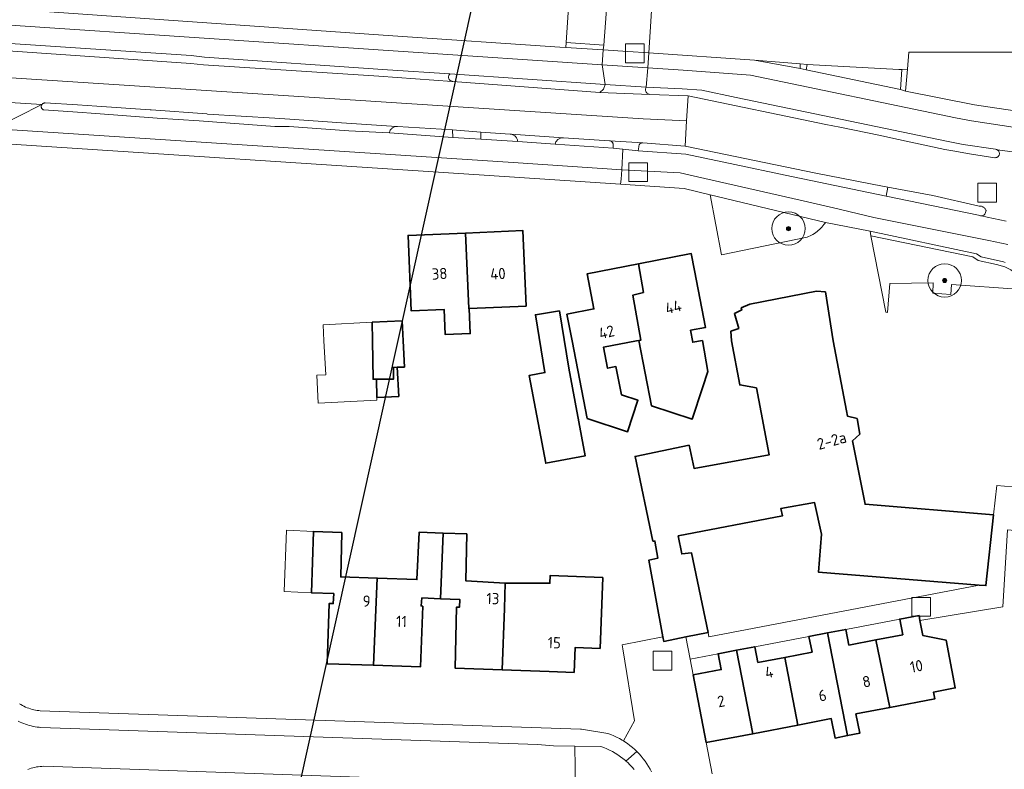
# Model space of a CAD drawing. Extents: x 154222 to 160093, y 456746 to 462495.
# Tile 109 of 254: x 157562 to 157680, y 460949 to 461038. Entities that reach past the tile are written whole.
import ezdxf
from ezdxf.enums import TextEntityAlignment as Align

# ---------------------------------------------------------------- set-up
doc = ezdxf.new("R2010")
doc.units = 0
doc.header["$LTSCALE"] = 0.75
doc.layers.get('0').update_dxf_attribs({"linetype": 'CONTINUOUS'})
doc.layers.get('DEFPOINTS').update_dxf_attribs({"linetype": 'CONTINUOUS'})
for name, color, linetype, lineweight in [('B-XX-GR-BEPLANTING_CULTUUR_BODEMBEDEKKER-GV', 252, 'CONTINUOUS', 18), ('B-XX-GR-BEPLANTING_CULTUUR_HEESTERS-GV', 252, 'CONTINUOUS', 18), ('B-XX-GR-BEPLANTING_CULTUUR_ROOS-GV', 252, 'CONTINUOUS', 18), ('B-XX-GR-BOOM-S', 252, 'CONTINUOUS', 25), ('B-XX-GR-HAAG-GV', 252, 'CONTINUOUS', 13), ('B-XX-OG-BEBOUWING-GV', 6, 'CONTINUOUS', 35), ('B-XX-OG-BEBOUWING-T18', 1, 'CONTINUOUS', 18), ('B-XX-OG-TERREIN_ERF-GV', 252, 'CONTINUOUS', 18), ('B-XX-RI-GWA_RIOOLPUT-S', 252, 'CONTINUOUS', 25), ('B-XX-VH-VERHARDING_ASFALT-GV', 252, 'CONTINUOUS', 18), ('B-XX-VH-VERHARDING_BETONSTRAATSTEEN-GV', 252, 'CONTINUOUS', 18), ('B-XX-VH-VERHARDING_STRAATBAKSTEEN-GV', 252, 'CONTINUOUS', 18), ('B-XX-VH-VERHARDING_TEGEL-GV', 252, 'CONTINUOUS', 18)]:
    doc.layers.add(name, color=color, linetype=linetype, lineweight=lineweight)
doc.styles.add('NLCS-ISO-M-T18', font='NLCS-ISO.ttf', dxfattribs={"height": 1.8})

# ---------------------------------------------------------------- blocks, each defined once
blk = doc.blocks.new('SRI-PUT_INSPECTIEPUT_RIOOLPUT-SO')
at = {"color": 0, "linetype": 'ByBlock', "lineweight": 18}
blk.add_lwpolyline([(-1.125, -1.125), (1.125, -1.125), (1.125, 1.125), (-1.125, 1.125)], close=True, dxfattribs=at)
blk = doc.blocks.new('SGR-BOOM_01-SO')
at = {"linetype": 'ByBlock', "lineweight": 18}
h = blk.add_hatch(color=0, dxfattribs=at)
h.dxf.hatch_style = 1
edge = h.paths.add_edge_path()
edge.add_arc((0, 0), 0.25, 0, 360)
at = {"color": 0, "linetype": 'ByBlock', "lineweight": 18}
for radius in [2, 0.25]:
    blk.add_circle((0, 0), radius, dxfattribs=at)

msp = doc.modelspace()

# ---------------------------------------------------------------- linework, layer by layer
at = {"layer": 'B-XX-GR-BEPLANTING_CULTUUR_BODEMBEDEKKER-GV'}
msp.add_lwpolyline([(157679.67, 461009.397), (157679.468, 461009.464), (157679.45, 461009.47), (157676.763, 461010.053), (157676.225, 461010.438), (157663.479, 461013.129), (157663.584, 461012.589), (157675.762, 461010.077), (157676.437, 461009.616), (157678.594, 461009.172), (157679.631, 461008.859)], dxfattribs=at)
at = {"layer": 'B-XX-GR-BEPLANTING_CULTUUR_HEESTERS-GV'}
for points in [[(157631.58, 461035.45), (157627.1, 461035.76), (157627.057, 461035.158), (157631.53, 461034.86)], [(157655.092, 461033.203), (157649.645, 461033.63), (157655.12, 461032.622)], [(157666.919, 461032.514), (157655.933, 461033.099), (157655.843, 461032.477), (157667.107, 461030.127), (157667.272, 461032.495)], [(157658.148, 461014.184), (157644.35, 461017.508), (157645.684, 461010.294), (157655.939, 461012.42), (157656.12, 461012.496), (157656.298, 461012.579), (157656.472, 461012.669), (157656.642, 461012.766), (157656.808, 461012.87), (157656.97, 461012.981), (157657.128, 461013.098), (157657.28, 461013.222), (157657.427, 461013.351), (157657.569, 461013.487), (157657.705, 461013.628), (157657.835, 461013.775), (157657.959, 461013.926), (157658.077, 461014.083)], [(157675.762, 461010.077), (157663.584, 461012.589), (157665.362, 461003.426), (157665.569, 461003.416), (157665.84, 461006.877), (157671.048, 461006.967), (157670.997, 461005.734), (157673.163, 461005.576), (157673.243, 461006.766), (157681.096, 461006.198), (157680.853, 461002.292), (157683.467, 461002.12), (157683.666, 461005.032), (157683.154, 461004.729), (157682.117, 461006.769), (157681.64, 461007.494), (157680.915, 461008.086), (157680.339, 461008.514), (157679.631, 461008.859), (157678.594, 461009.172), (157676.437, 461009.616)]]:
    msp.add_lwpolyline(points, close=True, dxfattribs=at)
msp.add_lwpolyline([(157692.275, 461034.596), (157668.135, 461034.596), (157667.964, 461032.546), (157667.705, 461029.936), (157675.989, 461028.293), (157682.671, 461027.281)], dxfattribs=at)
at = {"layer": 'B-XX-GR-BEPLANTING_CULTUUR_ROOS-GV'}
msp.add_lwpolyline([(157616.855, 461025.01), (157613.473, 461025.282), (157613.527, 461024.364), (157616.88, 461024.163)], close=True, dxfattribs=at)
at = {"layer": 'B-XX-GR-HAAG-GV'}
msp.add_lwpolyline([(157679.67, 461009.397), (157679.468, 461009.464), (157679.45, 461009.47), (157676.763, 461010.053), (157676.225, 461010.438), (157663.479, 461013.129), (157663.584, 461012.589), (157675.762, 461010.077), (157676.437, 461009.616), (157678.594, 461009.172), (157679.631, 461008.859)], dxfattribs=at)
at = {"layer": 'B-XX-OG-BEBOUWING-GV'}
for points in [[(157622.299, 461004.159), (157621.919, 461013.211), (157615.045, 461012.923), (157615.424, 461003.87), (157615.484, 461003.873)], [(157615.424, 461003.87), (157615.045, 461012.923), (157608.17, 461012.634), (157608.55, 461003.582), (157612.484, 461003.747), (157612.61, 461000.75), (157615.609, 461000.876), (157615.484, 461003.873)], [(157642.459, 461008.423), (157642.06, 461010.46), (157635.744, 461009.224), (157636.345, 461005.801), (157635.053, 461005.466), (157636.045, 461000.107), (157635.8, 461000.059), (157637.32, 460992.22), (157642.18, 460990.64), (157643.41, 460994.38), (157644.058, 460996.351), (157643.397, 461000.046), (157642.249, 460999.839), (157641.986, 461001.27), (157643.79, 461001.62)], [(157636.345, 461005.801), (157635.744, 461009.224), (157629.59, 461008.02), (157630.41, 461003.83), (157627.17, 461003.2), (157627.794, 461000), (157629.61, 460990.72), (157634.44, 460989.12), (157635.68, 460992.88), (157633.73, 460993.53), (157633.05, 460996.92), (157632.05, 460996.72), (157631.55, 460999.24), (157635.491, 461000), (157635.8, 461000.059), (157636.045, 461000.107), (157635.053, 461005.466)], [(157658.144, 461005.885), (157657.053, 461005.951), (157649.07, 461004.414), (157648.059, 461003.957), (157648.104, 461003.708), (157647.242, 461003.268), (157647.748, 461001.495), (157646.82, 461001.154), (157646.894, 460999.999), (157647.881, 460994.723), (157649.875, 460994.376), (157651.383, 460986.35), (157642.397, 460984.725), (157641.801, 460987.503), (157635.337, 460986.168), (157637.467, 460976.025), (157637.717, 460976.026), (157638.072, 460973.975), (157636.972, 460973.723), (157638.68, 460964.546), (157638.781, 460964.005), (157641.407, 460964.526), (157644.075, 460965.055), (157642.103, 460974.604), (157640.923, 460974.47), (157640.513, 460976.643), (157652.984, 460979.035), (157652.805, 460979.927), (157656.826, 460980.62), (157657.661, 460976.849), (157657.313, 460972.281), (157676.549, 460970.745), (157677.346, 460970.681), (157678.251, 460979.149), (157662.878, 460980.439), (157661.359, 460988.027), (157662.243, 460988.844), (157661.924, 460990.689), (157660.78, 460990.967), (157660.655, 460991.626), (157659.071, 460999.999)], [(157626.275, 461003.614), (157623.399, 461003.14), (157624.54, 460996.211), (157622.678, 460995.862), (157624.648, 460985.351), (157629.375, 460986.237), (157627.405, 460996.748)], [(157607.572, 461000), (157607.449, 461002.422), (157603.867, 461002.24), (157603.903, 461000), (157603.977, 460995.406), (157604.373, 460995.407), (157606.402, 460995.412), (157606.399, 460996.813), (157606.862, 460996.834), (157607.731, 460996.872)], [(157607.039, 460993.338), (157606.862, 460996.834), (157606.399, 460996.813), (157606.402, 460995.412), (157604.373, 460995.407), (157604.408, 460993.222)], [(157600.243, 460977.036), (157596.839, 460977.182), (157596.597, 460969.836), (157599.26, 460969.73), (157599.212, 460968.529), (157598.712, 460968.528), (157598.479, 460961.323), (157604.01, 460961.138), (157604.462, 460971.576), (157600.105, 460971.733)], [(157612.353, 460976.979), (157609.474, 460977.07), (157609.211, 460971.405), (157604.462, 460971.576), (157604.01, 460961.138), (157609.637, 460960.95), (157609.919, 460968.204), (157609.719, 460968.254), (157609.817, 460969.205), (157612.052, 460969.112)], [(157615.192, 460976.889), (157612.353, 460976.979), (157612.052, 460969.112), (157614.37, 460969.016), (157614.322, 460968.115), (157613.972, 460968.114), (157613.789, 460960.809), (157619.439, 460960.597), (157619.726, 460967.928), (157619.769, 460970.98), (157615.065, 460971.269)], [(157631.465, 460971.653), (157625.17, 460971.89), (157625.135, 460970.97), (157619.769, 460970.98), (157619.726, 460967.928), (157619.439, 460960.597), (157625.047, 460960.386), (157628.045, 460960.273), (157628.157, 460963.261), (157631.145, 460963.149)], [(157669.34, 460967.11), (157667.03, 460966.67), (157667.39, 460964.79), (157664.18, 460964.175), (157665.835, 460956.084), (157671.24, 460957.12), (157671.085, 460957.933), (157673.668, 460958.424), (157672.577, 460964.162), (157669.797, 460964.704), (157669.453, 460966.515)], [(157660.791, 460952.709), (157658.36, 460965.015), (157656.16, 460964.59), (157656.53, 460962.71), (157653.276, 460962.089), (157654.832, 460953.974), (157658.838, 460954.742), (157659.283, 460952.42)], [(157660.92, 460963.55), (157660.56, 460965.44), (157658.36, 460965.015), (157660.791, 460952.709), (157662.232, 460952.985), (157661.786, 460955.308), (157665.835, 460956.084), (157664.18, 460964.175)], [(157649.42, 460952.936), (157647.475, 460962.94), (157645.28, 460962.52), (157645.65, 460960.63), (157642.3, 460959.99), (157643.86, 460951.87)], [(157650.03, 460961.47), (157649.67, 460963.36), (157647.475, 460962.94), (157649.42, 460952.936), (157654.832, 460953.974), (157653.276, 460962.089)]]:
    msp.add_lwpolyline(points, close=True, dxfattribs=at)
at = {"layer": 'B-XX-OG-TERREIN_ERF-GV'}
for points in [[(157560.099, 461039.788), (157606.327, 461036.537), (157626.335, 461035.206), (157627.057, 461035.158), (157627.1, 461035.76), (157627.78, 461045.99)], [(157637.668, 461045.266), (157637, 461034.5), (157649.645, 461033.63), (157655.092, 461033.203), (157655.933, 461033.099), (157666.919, 461032.514), (157667.272, 461032.495), (157667.964, 461032.546), (157668.135, 461034.596), (157692.275, 461034.596)], [(157681.096, 461006.198), (157673.243, 461006.766), (157673.163, 461005.576), (157670.997, 461005.734), (157671.048, 461006.967), (157665.84, 461006.877), (157665.569, 461003.416), (157665.362, 461003.426), (157663.584, 461012.589), (157663.479, 461013.129), (157658.148, 461014.184), (157658.077, 461014.083), (157657.959, 461013.926), (157657.835, 461013.775), (157657.705, 461013.628), (157657.569, 461013.487), (157657.427, 461013.351), (157657.28, 461013.222), (157657.128, 461013.098), (157656.97, 461012.981), (157656.808, 461012.87), (157656.642, 461012.766), (157656.472, 461012.669), (157656.298, 461012.579), (157656.12, 461012.496), (157655.939, 461012.42), (157645.684, 461010.294), (157644.35, 461017.508), (157641.219, 461018.262), (157633.613, 461018.762), (157617.265, 461019.836), (157558.751, 461023.682)], [(157561.629, 460956.529), (157561.806, 460956.42), (157561.986, 460956.318), (157562.171, 460956.223), (157562.359, 460956.135), (157562.551, 460956.054), (157562.745, 460955.981), (157562.942, 460955.915), (157563.141, 460955.857), (157563.343, 460955.807), (157563.546, 460955.764), (157563.751, 460955.729), (157563.957, 460955.703), (157564.123, 460955.687), (157628.82, 460953.498), (157628.915, 460953.477), (157632.086, 460952.962), (157632.44, 460952.83), (157632.789, 460952.684), (157633.131, 460952.524), (157633.467, 460952.351), (157633.795, 460952.164), (157633.949, 460952.068), (157635.29, 460954.5), (157633.865, 460963.09), (157633.776, 460963.573), (157638.68, 460964.546), (157636.972, 460973.723), (157638.072, 460973.975), (157637.717, 460976.026), (157637.467, 460976.025), (157635.337, 460986.168), (157641.801, 460987.503), (157642.397, 460984.725), (157651.383, 460986.35), (157649.875, 460994.376), (157647.881, 460994.723), (157646.894, 460999.999), (157646.82, 461001.154), (157647.748, 461001.495), (157647.242, 461003.268), (157648.104, 461003.708), (157648.059, 461003.957), (157649.07, 461004.414), (157657.053, 461005.951), (157658.144, 461005.885), (157659.071, 460999.999), (157660.655, 460991.626), (157660.78, 460990.967), (157661.924, 460990.689), (157662.243, 460988.844), (157661.359, 460988.027), (157662.878, 460980.439), (157678.251, 460979.149), (157678.635, 460982.664), (157681.393, 460982.451)], [(157713.536, 460914.925), (157702.111, 460975.476), (157701.078, 460980.952), (157700.884, 460980.967), (157685.385, 460982.148), (157684.968, 460976.924), (157679.937, 460977.363), (157679.386, 460968.147), (157669.453, 460966.515), (157669.797, 460964.704), (157672.577, 460964.162), (157673.668, 460958.424), (157671.085, 460957.933), (157671.24, 460957.12), (157665.835, 460956.084), (157661.786, 460955.308), (157662.232, 460952.985), (157660.791, 460952.709), (157659.283, 460952.42), (157658.838, 460954.742), (157654.832, 460953.974), (157649.42, 460952.936), (157643.86, 460951.87), (157644.577, 460948.138)]]:
    msp.add_lwpolyline(points, dxfattribs=at)
for points in [[(157622.299, 461004.159), (157615.484, 461003.873), (157615.609, 461000.876), (157612.61, 461000.75), (157612.484, 461003.747), (157608.55, 461003.582), (157608.17, 461012.634), (157615.045, 461012.923), (157621.919, 461013.211)], [(157635.8, 461000.059), (157635.491, 461000), (157631.55, 460999.24), (157632.05, 460996.72), (157633.05, 460996.92), (157633.73, 460993.53), (157635.68, 460992.88), (157634.44, 460989.12), (157629.61, 460990.72), (157627.794, 461000), (157627.17, 461003.2), (157630.41, 461003.83), (157629.59, 461008.02), (157635.744, 461009.224), (157642.06, 461010.46), (157642.459, 461008.423), (157643.79, 461001.62), (157641.986, 461001.27), (157642.249, 460999.839), (157643.397, 461000.046), (157644.058, 460996.351), (157643.41, 460994.38), (157642.18, 460990.64), (157637.32, 460992.22)], [(157626.275, 461003.614), (157627.405, 460996.748), (157629.375, 460986.237), (157624.648, 460985.351), (157622.678, 460995.862), (157624.54, 460996.211), (157623.399, 461003.14)], [(157606.862, 460996.834), (157607.039, 460993.338), (157604.408, 460993.222), (157604.413, 460992.9), (157597.387, 460992.55), (157597.22, 460995.896), (157598.298, 460995.95), (157598.093, 461000), (157597.994, 461001.942), (157603.867, 461002.24), (157607.449, 461002.422), (157607.572, 461000), (157607.731, 460996.872)], [(157657.661, 460976.849), (157656.826, 460980.62), (157652.805, 460979.927), (157652.984, 460979.035), (157640.513, 460976.643), (157640.923, 460974.47), (157642.103, 460974.604), (157644.075, 460965.055), (157644.176, 460964.565), (157676.549, 460970.745), (157657.313, 460972.281)], [(157631.465, 460971.653), (157631.145, 460963.149), (157628.157, 460963.261), (157628.045, 460960.273), (157625.047, 460960.386), (157619.439, 460960.597), (157613.789, 460960.809), (157613.972, 460968.114), (157614.322, 460968.115), (157614.37, 460969.016), (157612.052, 460969.112), (157609.817, 460969.205), (157609.719, 460968.254), (157609.919, 460968.204), (157609.637, 460960.95), (157604.01, 460961.138), (157598.479, 460961.323), (157598.712, 460968.528), (157599.212, 460968.529), (157599.26, 460969.73), (157596.597, 460969.836), (157593.306, 460969.966), (157593.588, 460977.321), (157596.839, 460977.182), (157600.243, 460977.036), (157600.105, 460971.733), (157604.462, 460971.576), (157609.211, 460971.405), (157609.474, 460977.07), (157612.353, 460976.979), (157615.192, 460976.889), (157615.065, 460971.269), (157619.769, 460970.98), (157625.135, 460970.97), (157625.17, 460971.89)], [(157667.39, 460964.79), (157667.03, 460966.67), (157660.56, 460965.44), (157660.92, 460963.55), (157664.18, 460964.175)], [(157656.53, 460962.71), (157656.16, 460964.59), (157649.67, 460963.36), (157650.03, 460961.47), (157653.276, 460962.089)], [(157645.65, 460960.63), (157645.28, 460962.52), (157641.937, 460961.88), (157642.3, 460959.99)]]:
    msp.add_lwpolyline(points, close=True, dxfattribs=at)
at = {"layer": 'B-XX-VH-VERHARDING_ASFALT-GV'}
for points in [[(157631.41, 461033.085), (157559.938, 461037.867), (157559.892, 461037.319), (157558.68, 461035.763), (157582.205, 461034.179), (157583.803, 461034.002), (157605.715, 461032.483), (157613.167, 461031.98), (157631.74, 461030.712)], [(157582.16, 461033.218), (157559.69, 461034.801), (157559.567, 461033.437), (157559.414, 461031.606), (157636.318, 461026.624), (157641.501, 461026.346), (157641.685, 461029.349), (157637.112, 461029.538), (157631.128, 461029.767), (157613.517, 461031.081), (157613.455, 461031.085), (157604.663, 461031.702), (157583.683, 461033.081)]]:
    msp.add_lwpolyline(points, close=True, dxfattribs=at)
for points in [[(157559.166, 461028.638), (157564.325, 461028.33), (157564.333, 461028.341), (157564.372, 461028.385), (157564.416, 461028.424), (157564.466, 461028.456), (157564.519, 461028.481), (157564.576, 461028.498), (157564.634, 461028.508), (157564.693, 461028.51), (157564.7, 461028.51), (157568.576, 461028.288), (157570.878, 461028.128), (157577.264, 461027.675), (157577.413, 461027.664), (157584.085, 461027.186), (157584.155, 461027.181), (157592.206, 461026.685), (157593.998, 461026.545), (157600.183, 461026.131), (157606.795, 461025.685), (157606.907, 461025.677), (157613.473, 461025.282), (157616.855, 461025.01), (157620.373, 461024.775), (157620.455, 461024.769), (157626.76, 461024.346), (157626.766, 461024.346), (157632.29, 461023.971), (157636.256, 461023.736), (157636.281, 461023.735), (157641.318, 461023.348), (157641.501, 461026.346), (157636.318, 461026.624), (157559.414, 461031.606)], [(157558.897, 461025.426), (157620.748, 461021.362), (157633.741, 461020.485), (157633.886, 461022.98), (157632.715, 461023.106), (157625.771, 461023.585), (157621.283, 461023.908), (157616.88, 461024.163), (157613.527, 461024.364), (157605.92, 461024.917), (157601.086, 461025.163), (157593.939, 461025.69), (157592.193, 461025.703), (157583.152, 461026.375), (157578.102, 461026.682), (157570.776, 461027.23), (157568.597, 461027.389), (157564.537, 461027.663), (157564.483, 461027.686), (157564.432, 461027.716), (157564.385, 461027.752), (157564.345, 461027.795), (157564.31, 461027.842), (157564.282, 461027.894), (157564.261, 461027.949), (157564.248, 461028.007), (157564.242, 461028.066), (157564.245, 461028.125), (157564.256, 461028.183), (157564.274, 461028.239), (157564.3, 461028.292), (157564.325, 461028.33), (157558.592, 461025.444)]]:
    msp.add_lwpolyline(points, dxfattribs=at)
at = {"layer": 'B-XX-VH-VERHARDING_BETONSTRAATSTEEN-GV'}
for points in [[(157632.344, 461045.664), (157627.78, 461045.99), (157627.1, 461035.76), (157631.58, 461035.45)], [(157636.874, 461032.716), (157631.41, 461033.085), (157631.74, 461030.712), (157636.667, 461030.384)], [(157631.74, 461030.712), (157613.167, 461031.98), (157613.161, 461031.974), (157613.117, 461031.926), (157613.08, 461031.873), (157613.05, 461031.816), (157613.027, 461031.756), (157613.012, 461031.694), (157613.004, 461031.629), (157613.005, 461031.565), (157613.013, 461031.501), (157613.029, 461031.439), (157613.053, 461031.379), (157613.084, 461031.322), (157613.122, 461031.27), (157613.166, 461031.223), (157613.216, 461031.182), (157613.27, 461031.147), (157613.328, 461031.119), (157613.389, 461031.098), (157613.455, 461031.085), (157613.517, 461031.081), (157631.128, 461029.767), (157631.571, 461030.151)], [(157636.667, 461030.384), (157631.74, 461030.712), (157631.571, 461030.151), (157631.128, 461029.767), (157637.112, 461029.538), (157637.045, 461029.547), (157636.981, 461029.563), (157636.918, 461029.587), (157636.859, 461029.619), (157636.804, 461029.657), (157636.754, 461029.702), (157636.709, 461029.752), (157636.671, 461029.807), (157636.64, 461029.866), (157636.616, 461029.929), (157636.599, 461029.994), (157636.591, 461030.06), (157636.59, 461030.127), (157636.597, 461030.194), (157636.613, 461030.259), (157636.636, 461030.322), (157636.666, 461030.381)], [(157640.967, 461030.182), (157636.667, 461030.384), (157636.666, 461030.381), (157636.636, 461030.322), (157636.613, 461030.259), (157636.597, 461030.194), (157636.59, 461030.127), (157636.591, 461030.06), (157636.599, 461029.994), (157636.616, 461029.929), (157636.64, 461029.866), (157636.671, 461029.807), (157636.709, 461029.752), (157636.754, 461029.702), (157636.804, 461029.657), (157636.859, 461029.619), (157636.918, 461029.587), (157636.981, 461029.563), (157637.045, 461029.547), (157637.112, 461029.538), (157641.685, 461029.349), (157658.18, 461025.938), (157659.845, 461025.59), (157664.73, 461024.607), (157666.335, 461024.23), (157672.416, 461022.944), (157673.392, 461022.756), (157675.378, 461022.406), (157678.408, 461021.95), (157678.47, 461021.948), (157678.533, 461021.953), (157678.595, 461021.966), (157678.655, 461021.987), (157678.712, 461022.015), (157678.765, 461022.051), (157678.813, 461022.092), (157678.855, 461022.14), (157678.891, 461022.192), (157678.92, 461022.248), (157678.942, 461022.308), (157678.957, 461022.37), (157678.963, 461022.433), (157678.962, 461022.496), (157678.952, 461022.559), (157678.935, 461022.62), (157678.91, 461022.679), (157678.878, 461022.733), (157678.839, 461022.784), (157678.794, 461022.829), (157678.744, 461022.868), (157678.69, 461022.9), (157678.653, 461022.916), (157678.632, 461022.926), (157678.571, 461022.944), (157678.508, 461022.954), (157674.629, 461023.536), (157672.64, 461023.936), (157647.424, 461029.18), (157643.319, 461030.049)], [(157606.907, 461025.677), (157606.795, 461025.685), (157606.701, 461025.679), (157606.619, 461025.666), (157606.537, 461025.646), (157606.458, 461025.617), (157606.382, 461025.581), (157606.31, 461025.538), (157606.242, 461025.489), (157606.179, 461025.433), (157606.122, 461025.372), (157606.07, 461025.305), (157606.026, 461025.234), (157605.988, 461025.159), (157605.958, 461025.081), (157605.935, 461025), (157605.92, 461024.917), (157613.527, 461024.364), (157613.473, 461025.282)], [(157620.373, 461024.775), (157616.855, 461025.01), (157616.88, 461024.163), (157621.283, 461023.908), (157621.274, 461023.987), (157621.256, 461024.072), (157621.231, 461024.155), (157621.198, 461024.234), (157621.158, 461024.311), (157621.111, 461024.384), (157621.057, 461024.452), (157620.998, 461024.514), (157620.933, 461024.571), (157620.862, 461024.622), (157620.788, 461024.666), (157620.71, 461024.703), (157620.628, 461024.733), (157620.545, 461024.755), (157620.455, 461024.769)], [(157626.76, 461024.346), (157620.455, 461024.769), (157620.545, 461024.755), (157620.628, 461024.733), (157620.71, 461024.703), (157620.788, 461024.666), (157620.862, 461024.622), (157620.933, 461024.571), (157620.998, 461024.514), (157621.057, 461024.452), (157621.111, 461024.384), (157621.158, 461024.311), (157621.198, 461024.234), (157621.231, 461024.155), (157621.256, 461024.072), (157621.274, 461023.987), (157621.283, 461023.908), (157625.771, 461023.585), (157625.796, 461023.671), (157625.829, 461023.754), (157625.869, 461023.834), (157625.916, 461023.91), (157625.97, 461023.981), (157626.03, 461024.048), (157626.095, 461024.109), (157626.166, 461024.163), (157626.241, 461024.212), (157626.32, 461024.253), (157626.403, 461024.287), (157626.488, 461024.314), (157626.576, 461024.332), (157626.665, 461024.343)], [(157632.29, 461023.971), (157626.766, 461024.346), (157626.76, 461024.346), (157626.665, 461024.343), (157626.576, 461024.332), (157626.488, 461024.314), (157626.403, 461024.287), (157626.32, 461024.253), (157626.241, 461024.212), (157626.166, 461024.163), (157626.095, 461024.109), (157626.03, 461024.048), (157625.97, 461023.981), (157625.916, 461023.91), (157625.869, 461023.834), (157625.829, 461023.754), (157625.796, 461023.671), (157625.771, 461023.585), (157632.715, 461023.106), (157632.713, 461023.47), (157632.715, 461023.491), (157632.716, 461023.551), (157632.709, 461023.61), (157632.694, 461023.667), (157632.671, 461023.723), (157632.641, 461023.774), (157632.605, 461023.821), (157632.562, 461023.863), (157632.515, 461023.899), (157632.463, 461023.928), (157632.407, 461023.95), (157632.349, 461023.964)], [(157636.256, 461023.736), (157632.29, 461023.971), (157632.349, 461023.964), (157632.407, 461023.95), (157632.463, 461023.928), (157632.515, 461023.899), (157632.562, 461023.863), (157632.605, 461023.821), (157632.641, 461023.774), (157632.671, 461023.723), (157632.694, 461023.667), (157632.709, 461023.61), (157632.716, 461023.551), (157632.715, 461023.491), (157632.713, 461023.47), (157632.715, 461023.106), (157633.886, 461022.98), (157635.713, 461022.784), (157635.775, 461023.259), (157635.779, 461023.321), (157635.791, 461023.381), (157635.811, 461023.44), (157635.839, 461023.495), (157635.873, 461023.547), (157635.913, 461023.594), (157635.96, 461023.635), (157636.011, 461023.67), (157636.066, 461023.697), (157636.124, 461023.718), (157636.185, 461023.731)], [(157636.281, 461023.735), (157636.256, 461023.736), (157636.185, 461023.731), (157636.124, 461023.718), (157636.066, 461023.697), (157636.011, 461023.67), (157635.96, 461023.635), (157635.913, 461023.594), (157635.873, 461023.547), (157635.839, 461023.495), (157635.811, 461023.44), (157635.791, 461023.381), (157635.779, 461023.321), (157635.775, 461023.259), (157635.713, 461022.784), (157641.436, 461022.361), (157647.273, 461021.126), (157653.3, 461019.836), (157665.39, 461017.338), (157665.6, 461018.416), (157664.947, 461018.557), (157656.992, 461020.083), (157641.318, 461023.348)], [(157670.987, 461017.42), (157665.6, 461018.416), (157665.39, 461017.338), (157676.461, 461015.064), (157676.707, 461015), (157676.771, 461014.991), (157676.835, 461014.99), (157676.899, 461014.997), (157676.962, 461015.012), (157677.022, 461015.035), (157677.079, 461015.065), (157677.132, 461015.102), (157677.179, 461015.145), (157677.222, 461015.194), (157677.257, 461015.247), (157677.262, 461015.255), (157677.363, 461015.605), (157677.336, 461015.679), (157677.301, 461015.749), (157677.26, 461015.816), (157677.212, 461015.878), (157677.158, 461015.935), (157677.098, 461015.986), (157677.034, 461016.031), (157676.965, 461016.069), (157676.892, 461016.1), (157676.817, 461016.123), (157676.741, 461016.139), (157676.662, 461016.146), (157676.584, 461016.146), (157676.528, 461016.141)]]:
    msp.add_lwpolyline(points, close=True, dxfattribs=at)
for points in [[(157681.131, 461025.542), (157675.623, 461026.361), (157673.694, 461026.708), (157649.144, 461031.828), (157641.108, 461032.448), (157636.874, 461032.716), (157636.667, 461030.384), (157640.967, 461030.182), (157643.319, 461030.049), (157647.424, 461029.18), (157672.64, 461023.936), (157674.629, 461023.536), (157678.508, 461022.954), (157678.571, 461022.944), (157678.632, 461022.926), (157678.653, 461022.916), (157678.716, 461022.901), (157680.806, 461022.598)], [(157679.752, 461014.349), (157677.49, 461014.813), (157676.833, 461014.974), (157676.771, 461014.991), (157676.707, 461015), (157676.461, 461015.064), (157665.39, 461017.338), (157653.3, 461019.836), (157647.273, 461021.126), (157641.436, 461022.361), (157635.713, 461022.784), (157633.886, 461022.98), (157633.741, 461020.485), (157640.749, 461020.118), (157641.954, 461019.836), (157655.965, 461016.67), (157659.102, 461015.932), (157663.935, 461014.778), (157677.679, 461012.009), (157679.985, 461011.535)], [(157681.393, 460982.451), (157678.635, 460982.664), (157678.251, 460979.149), (157677.346, 460970.681), (157676.549, 460970.745), (157644.176, 460964.565), (157644.075, 460965.055), (157641.407, 460964.526), (157641.937, 460961.88), (157645.28, 460962.52), (157647.475, 460962.94), (157649.67, 460963.36), (157656.16, 460964.59), (157658.36, 460965.015), (157660.56, 460965.44), (157667.03, 460966.67), (157669.34, 460967.11), (157669.453, 460966.515), (157679.386, 460968.147), (157679.937, 460977.363)], [(157644.577, 460948.138), (157643.86, 460951.87), (157642.3, 460959.99), (157641.937, 460961.88), (157641.407, 460964.526), (157638.781, 460964.005), (157638.68, 460964.546), (157633.776, 460963.573), (157633.865, 460963.09), (157635.29, 460954.5), (157633.949, 460952.068), (157634.116, 460951.964), (157634.428, 460951.751), (157634.73, 460951.526), (157635.023, 460951.288), (157635.306, 460951.04), (157635.549, 460950.808), (157635.578, 460950.78), (157635.839, 460950.51), (157636.088, 460950.229), (157636.325, 460949.939), (157636.55, 460949.64), (157636.761, 460949.332), (157636.96, 460949.017), (157637.144, 460948.693), (157637.315, 460948.363)], [(157628.213, 460946.353), (157628.124, 460951.445), (157625.593, 460951.483), (157623.667, 460951.628), (157564.178, 460953.686), (157563.973, 460953.704), (157563.738, 460953.732), (157563.505, 460953.768), (157563.273, 460953.812), (157563.042, 460953.863), (157562.813, 460953.923), (157562.587, 460953.99), (157562.363, 460954.065), (157562.141, 460954.147), (157561.923, 460954.237), (157561.707, 460954.334), (157561.495, 460954.438)], [(157635.241, 460948.667), (157634.992, 460948.947), (157634.731, 460949.218), (157634.459, 460949.477), (157634.252, 460949.659), (157634.176, 460949.726), (157633.883, 460949.963), (157633.58, 460950.188), (157633.269, 460950.401), (157632.948, 460950.601), (157632.62, 460950.788), (157632.284, 460950.962), (157631.942, 460951.122), (157631.593, 460951.268), (157631.239, 460951.399), (157628.124, 460951.445), (157628.213, 460946.353)], [(157562.619, 460948.671), (157562.825, 460948.742), (157563.034, 460948.806), (157563.244, 460948.862), (157563.457, 460948.911), (157563.671, 460948.951), (157563.887, 460948.984), (157564.104, 460949.008), (157564.321, 460949.025), (157564.539, 460949.034), (157626.33, 460946.881)]]:
    msp.add_lwpolyline(points, dxfattribs=at)
at = {"layer": 'B-XX-VH-VERHARDING_STRAATBAKSTEEN-GV'}
msp.add_lwpolyline([(157632.515, 461045.652), (157632.344, 461045.664), (157631.58, 461035.45), (157631.53, 461034.86), (157634.477, 461034.668), (157637, 461034.5), (157637.668, 461045.266), (157633.491, 461045.579)], close=True, dxfattribs=at)
at = {"layer": 'B-XX-VH-VERHARDING_TEGEL-GV'}
for points in [[(157606.327, 461036.537), (157560.099, 461039.788), (157559.938, 461037.867), (157631.41, 461033.085), (157631.53, 461034.86), (157627.057, 461035.158), (157626.335, 461035.206)], [(157634.477, 461034.668), (157631.53, 461034.86), (157631.41, 461033.085), (157636.874, 461032.716), (157637, 461034.5)], [(157655.933, 461033.099), (157655.092, 461033.203), (157655.12, 461032.622), (157655.843, 461032.477)], [(157667.705, 461029.936), (157667.964, 461032.546), (157667.272, 461032.495), (157667.107, 461030.127)], [(157558.897, 461025.426), (157558.592, 461025.444), (157557.989, 461023.726), (157558.751, 461023.682), (157617.265, 461019.836), (157633.613, 461018.762), (157633.66, 461019.387), (157633.741, 461020.485), (157620.748, 461021.362)]]:
    msp.add_lwpolyline(points, close=True, dxfattribs=at)
for points in [[(157682.671, 461027.281), (157675.989, 461028.293), (157667.705, 461029.936), (157667.107, 461030.127), (157655.843, 461032.477), (157655.12, 461032.622), (157649.645, 461033.63), (157637, 461034.5), (157636.874, 461032.716), (157641.108, 461032.448), (157649.144, 461031.828), (157673.694, 461026.708), (157675.623, 461026.361), (157681.131, 461025.542)], [(157680.806, 461022.598), (157678.716, 461022.901), (157678.653, 461022.916), (157678.69, 461022.9), (157678.744, 461022.868), (157678.794, 461022.829), (157678.839, 461022.784), (157678.878, 461022.733), (157678.91, 461022.679), (157678.935, 461022.62), (157678.952, 461022.559), (157678.962, 461022.496), (157678.963, 461022.433), (157678.957, 461022.37), (157678.942, 461022.308), (157678.92, 461022.248), (157678.891, 461022.192), (157678.855, 461022.14), (157678.813, 461022.092), (157678.765, 461022.051), (157678.712, 461022.015), (157678.655, 461021.987), (157678.595, 461021.966), (157678.533, 461021.953), (157678.47, 461021.948), (157678.408, 461021.95), (157675.378, 461022.406), (157673.392, 461022.756), (157672.416, 461022.944), (157666.335, 461024.23), (157664.73, 461024.607), (157659.845, 461025.59), (157658.18, 461025.938), (157641.685, 461029.349), (157641.501, 461026.346), (157641.318, 461023.348), (157656.992, 461020.083), (157664.947, 461018.557), (157665.6, 461018.416), (157670.987, 461017.42), (157676.528, 461016.141), (157676.584, 461016.146), (157676.662, 461016.146), (157676.741, 461016.139), (157676.817, 461016.123), (157676.892, 461016.1), (157676.965, 461016.069), (157677.034, 461016.031), (157677.098, 461015.986), (157677.158, 461015.935), (157677.212, 461015.878), (157677.26, 461015.816), (157677.301, 461015.749), (157677.336, 461015.679), (157677.363, 461015.605), (157677.262, 461015.255), (157677.257, 461015.247), (157677.222, 461015.194), (157677.179, 461015.145), (157677.132, 461015.102), (157677.079, 461015.065), (157677.022, 461015.035), (157676.962, 461015.012), (157676.899, 461014.997), (157676.835, 461014.99), (157676.771, 461014.991), (157676.833, 461014.974), (157677.49, 461014.813), (157679.752, 461014.349)], [(157679.985, 461011.535), (157677.679, 461012.009), (157663.935, 461014.778), (157659.102, 461015.932), (157655.965, 461016.67), (157641.954, 461019.836), (157640.749, 461020.118), (157633.741, 461020.485), (157633.66, 461019.387), (157633.613, 461018.762), (157641.219, 461018.262), (157644.35, 461017.508), (157658.148, 461014.184), (157663.479, 461013.129), (157676.225, 461010.438), (157676.763, 461010.053), (157679.45, 461009.47), (157679.468, 461009.464), (157679.67, 461009.397)], [(157561.495, 460954.438), (157561.707, 460954.334), (157561.923, 460954.237), (157562.141, 460954.147), (157562.363, 460954.065), (157562.587, 460953.99), (157562.813, 460953.923), (157563.042, 460953.863), (157563.273, 460953.812), (157563.505, 460953.768), (157563.738, 460953.732), (157563.973, 460953.704), (157564.178, 460953.686), (157623.667, 460951.628), (157625.593, 460951.483), (157628.124, 460951.445), (157631.239, 460951.399), (157631.593, 460951.268), (157631.942, 460951.122), (157632.284, 460950.962), (157632.62, 460950.788), (157632.948, 460950.601), (157633.269, 460950.401), (157633.58, 460950.188), (157633.883, 460949.963), (157634.176, 460949.726), (157634.252, 460949.659), (157635.549, 460950.808), (157635.306, 460951.04), (157635.023, 460951.288), (157634.73, 460951.526), (157634.428, 460951.751), (157634.116, 460951.964), (157633.949, 460952.068), (157633.795, 460952.164), (157633.467, 460952.351), (157633.131, 460952.524), (157632.789, 460952.684), (157632.44, 460952.83), (157632.086, 460952.962), (157628.915, 460953.477), (157628.82, 460953.498), (157564.123, 460955.687), (157563.957, 460955.703), (157563.751, 460955.729), (157563.546, 460955.764), (157563.343, 460955.807), (157563.141, 460955.857), (157562.942, 460955.915), (157562.745, 460955.981), (157562.551, 460956.054), (157562.359, 460956.135), (157562.171, 460956.223), (157561.986, 460956.318), (157561.806, 460956.42), (157561.629, 460956.529)], [(157637.315, 460948.363), (157637.144, 460948.693), (157636.96, 460949.017), (157636.761, 460949.332), (157636.55, 460949.64), (157636.325, 460949.939), (157636.088, 460950.229), (157635.839, 460950.51), (157635.578, 460950.78), (157635.549, 460950.808), (157634.252, 460949.659), (157634.459, 460949.477), (157634.731, 460949.218), (157634.992, 460948.947), (157635.241, 460948.667)], [(157626.33, 460946.881), (157564.539, 460949.034), (157564.321, 460949.025), (157564.104, 460949.008), (157563.887, 460948.984), (157563.671, 460948.951), (157563.457, 460948.911), (157563.244, 460948.862), (157563.034, 460948.806), (157562.825, 460948.742), (157562.619, 460948.671)]]:
    msp.add_lwpolyline(points, dxfattribs=at)
at = {"layer": 'DEFPOINTS', "flags": 128}
msp.add_lwpolyline([(157498.69, 460511.773), (157666.489, 461268.413), (158141.33, 461489.21), (159256.935, 461205.939), (159206.487, 460696.309), (158205.708, 460856.251), (158144.02, 460363.33)], close=True, dxfattribs=at)

# ---------------------------------------------------------------- block references
at = {"layer": 'B-XX-GR-BOOM-S'}
for p in [(157653.711, 461013.455), (157672.41, 461007.24)]:
    msp.add_blockref('SGR-BOOM_01-SO', p, dxfattribs=at)
at = {"layer": 'B-XX-RI-GWA_RIOOLPUT-S'}
for p in [(157635.31, 461034.455), (157635.704, 461020.214), (157677.492, 461017.755), (157669.604, 460968.127), (157638.613, 460961.684)]:
    msp.add_blockref('SRI-PUT_INSPECTIEPUT_RIOOLPUT-SO', p, dxfattribs=at)

# ---------------------------------------------------------------- texts
at = {"layer": 'B-XX-OG-BEBOUWING-T18', "style": 'NLCS-ISO-M-T18'}
for s, rotation, p in [('38', 3.3, (157611.929, 461008.05)), ('40', 3.3, (157618.917, 461008.05)), ('44', 13.7, (157639.929, 461004.05)), ('42', 13.7, (157631.929, 461001.05)), ('2-2a', 15.4, (157658.879, 460988.05)), ('9', 358.4, (157603.197, 460968.825)), ('13', 358.4, (157618.317, 460969.129)), ('11', 358.4, (157607.379, 460966.393)), ('15', 358.4, (157625.67, 460963.84)), ('10', 10.8, (157669.032, 460961.032)), ('4', 11, (157651.385, 460960.314)), ('8', 11, (157663.052, 460959.189)), ('2', 11, (157645.64, 460956.829)), ('6', 11, (157657.784, 460957.517))]:
    msp.add_text(s, height=1.35, rotation=rotation, dxfattribs=at).set_placement(p, align=Align.MIDDLE_CENTER)

doc.saveas('drawing.dxf')
